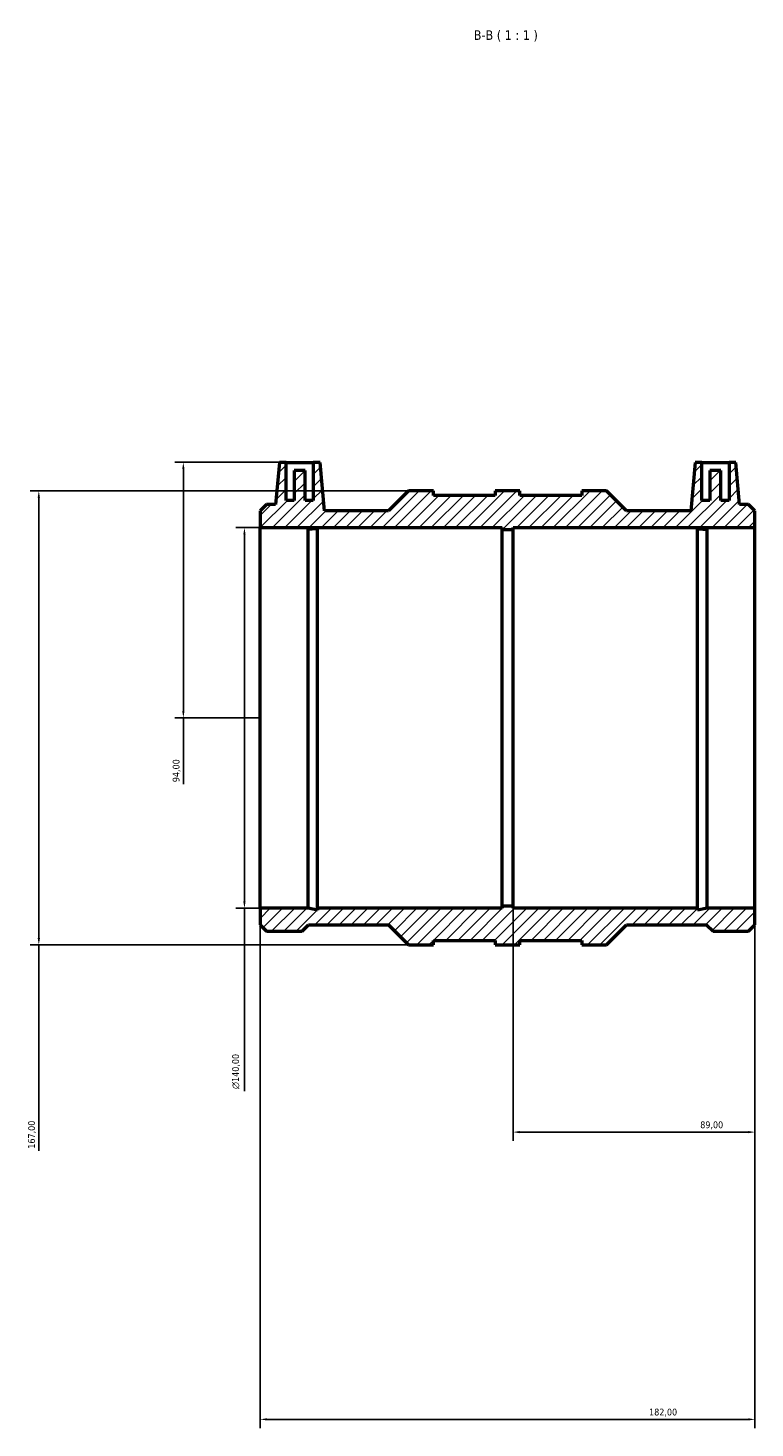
# Model space of a CAD drawing. Header units: millimetres. Extents: x -159 to 1082, y -211 to 1241.
# Tile 5 of 6: x 276 to 543, y 726 to 1241. Entities that reach past the tile are written whole.
import ezdxf

# ---------------------------------------------------------------- set-up
doc = ezdxf.new("R2010")
doc.units = ezdxf.units.MM
for name, color, linetype, lineweight in [('Dimension (ISO)', 7, 'Continuous', 25), ('Hatch (ISO)', 7, 'Continuous', 18), ('Symbol (ISO)', 7, 'Continuous', 25), ('Visible (ISO)', 7, 'Continuous', 50)]:
    doc.layers.add(name, color=color, linetype=linetype, lineweight=lineweight)
doc.styles.add('Label Text (ISO)', font='tahoma.ttf')
doc.styles.add('Note Text (ISO)', font='tahoma.ttf')
doc.dimstyles.new('Default (ISO)', dxfattribs={"dimtxt": 2.5, "dimasz": 2.5, "dimexe": 3.175, "dimexo": 0, "dimgap": 0.762, "dimtad": 1, "dimrnd": 1e-08, "dimzin": 0, "dimtxsty": 'Note Text (ISO)', "dimcen": 0.09, "dimdle": 10, "dimclrd": 256, "dimclre": 256, "dimclrt": 232, "dimazin": 0, "dimtfac": 1.40208, "dimtmove": 0, "dimatfit": 3, "dimfxl": 1, "dimtolj": 1, "dimtzin": 0, "dimlwd": -1, "dimlwe": -1, "dimarcsym": 0})

# ---------------------------------------------------------------- blocks, each defined once
blk = doc.blocks.new('*D7')
at = {"layer": 'Defpoints', "color": 0, "transparency": 16777216}
for p in [(370.59, 1081.06), (332.79, 987.06), (361.03, 987.06)]:
    blk.add_point(p, dxfattribs=at)
at = {"layer": 'Dimension (ISO)', "transparency": 16777216}
for p, q in [((370.59, 1081.06), (329.62, 1081.06)), ((332.79, 1078.56), (332.79, 989.56)), ((361.03, 987.06), (329.62, 987.06)), ((332.79, 987.06), (332.79, 962.65))]:
    blk.add_line(p, q, dxfattribs=at)
for points in [[(332.37, 1078.56), (333.21, 1078.56), (332.79, 1081.06)], [(332.37, 989.56), (333.21, 989.56), (332.79, 987.06)]]:
    blk.add_solid(points, dxfattribs=at)
at = {"layer": 'Dimension (ISO)', "color": 232, "true_color": 0xca0064, "transparency": 16777216, "insert": (328.86, 963.41), "char_height": 2.5, "attachment_point": 1, "rotation": 90, "style": 'Note Text (ISO)'}
blk.add_mtext('\\A1;94,00', dxfattribs=at)
blk = doc.blocks.new('*D8')
at = {"layer": 'Defpoints', "color": 0, "transparency": 16777216}
for p in [(415.63, 1070.56), (279.63, 903.56), (415.63, 903.56)]:
    blk.add_point(p, dxfattribs=at)
at = {"layer": 'Dimension (ISO)', "transparency": 16777216}
for p, q in [((415.63, 1070.56), (276.46, 1070.56)), ((279.63, 1068.06), (279.63, 906.06)), ((415.63, 903.56), (276.46, 903.56)), ((279.63, 903.56), (279.63, 827.84))]:
    blk.add_line(p, q, dxfattribs=at)
for points in [[(279.21, 1068.06), (280.05, 1068.06), (279.63, 1070.56)], [(279.21, 906.06), (280.05, 906.06), (279.63, 903.56)]]:
    blk.add_solid(points, dxfattribs=at)
at = {"layer": 'Dimension (ISO)', "color": 232, "true_color": 0xca0064, "transparency": 16777216, "insert": (275.7, 828.6), "char_height": 2.5, "attachment_point": 1, "rotation": 90, "style": 'Note Text (ISO)'}
blk.add_mtext('\\A1;167,00', dxfattribs=at)
blk = doc.blocks.new('*D9')
at = {"layer": 'Defpoints', "color": 0, "transparency": 16777216}
for p in [(361.03, 1057.06), (355.26, 917.06), (361.03, 917.06)]:
    blk.add_point(p, dxfattribs=at)
at = {"layer": 'Dimension (ISO)', "transparency": 16777216}
for p, q in [((361.03, 1057.06), (352.08, 1057.06)), ((355.26, 1054.56), (355.26, 919.56)), ((361.03, 917.06), (352.08, 917.06)), ((355.26, 917.06), (355.26, 849.8))]:
    blk.add_line(p, q, dxfattribs=at)
for points in [[(354.84, 1054.56), (355.67, 1054.56), (355.26, 1057.06)], [(354.84, 919.56), (355.67, 919.56), (355.26, 917.06)]]:
    blk.add_solid(points, dxfattribs=at)
at = {"layer": 'Dimension (ISO)', "color": 232, "true_color": 0xca0064, "transparency": 16777216, "insert": (350.73, 850.56), "char_height": 2.5, "attachment_point": 1, "rotation": 90, "style": 'Note Text (ISO)'}
blk.add_mtext('\\A1;\\fAIGDT|b0|i0;\\H2.5000;\\ln\\fTahoma|b0|i0;\\H2.5000;140,00', dxfattribs=at)
blk = doc.blocks.new('*D10')
at = {"layer": 'Defpoints', "color": 0, "transparency": 16777216}
for p in [(361.03, 917.06), (543.03, 917.06), (543.03, 729.06)]:
    blk.add_point(p, dxfattribs=at)
at = {"layer": 'Dimension (ISO)', "transparency": 16777216}
for p, q in [((361.03, 917.06), (361.03, 725.88)), ((543.03, 917.06), (543.03, 725.88)), ((363.53, 729.06), (540.53, 729.06))]:
    blk.add_line(p, q, dxfattribs=at)
for points in [[(363.53, 729.47), (363.53, 728.64), (361.03, 729.06)], [(540.53, 729.47), (540.53, 728.64), (543.03, 729.06)]]:
    blk.add_solid(points, dxfattribs=at)
at = {"layer": 'Dimension (ISO)', "color": 232, "true_color": 0xca0064, "transparency": 16777216, "insert": (504.08, 733), "char_height": 2.5, "attachment_point": 1, "style": 'Note Text (ISO)'}
blk.add_mtext('\\A1;182,00', dxfattribs=at)
blk = doc.blocks.new('*D11')
at = {"layer": 'Defpoints', "color": 0, "transparency": 16777216}
for p in [(454.03, 917.76), (543.03, 917.06), (543.03, 834.71)]:
    blk.add_point(p, dxfattribs=at)
at = {"layer": 'Dimension (ISO)', "transparency": 16777216}
for p, q in [((454.03, 917.76), (454.03, 831.53)), ((543.03, 917.06), (543.03, 831.53)), ((456.53, 834.71), (540.53, 834.71))]:
    blk.add_line(p, q, dxfattribs=at)
for points in [[(456.53, 835.12), (456.53, 834.29), (454.03, 834.71)], [(540.53, 835.12), (540.53, 834.29), (543.03, 834.71)]]:
    blk.add_solid(points, dxfattribs=at)
at = {"layer": 'Dimension (ISO)', "color": 232, "true_color": 0xca0064, "transparency": 16777216, "insert": (522.89, 838.65), "char_height": 2.5, "attachment_point": 1, "style": 'Note Text (ISO)'}
blk.add_mtext('\\A1;89,00', dxfattribs=at)

msp = doc.modelspace()

# ---------------------------------------------------------------- hatches: boundary and pattern name
at = {"layer": 'Hatch (ISO)'}
h = msp.add_hatch(dxfattribs=at)
h.set_pattern_fill('ANSI31', color=256, scale=25.4, style=0)
h.set_pattern_definition([(45, (0, 0), (-2.245064, 2.245064), [])])
h.paths.add_polyline_path([(361.031, 1057.058), (450.031, 1057.058), (450.031, 1056.358), (454.031, 1056.358), (454.031, 1057.058), (543.031, 1057.058), (543.031, 1063.193), (540.677, 1065.548), (537.328, 1065.548), (535.971, 1081.058), (533.471, 1081.058), (533.471, 1067.058), (530.471, 1067.058), (530.471, 1078.058), (526.471, 1078.058), (526.471, 1067.058), (523.471, 1067.058), (523.471, 1081.058), (520.971, 1081.058), (519.408, 1063.193), (495.796, 1063.193), (488.431, 1070.558), (479.331, 1070.558), (479.331, 1068.888), (456.581, 1068.888), (456.581, 1070.558), (447.481, 1070.558), (447.481, 1068.888), (424.731, 1068.888), (424.731, 1070.558), (415.631, 1070.558), (408.267, 1063.193), (384.654, 1063.193), (383.091, 1081.058), (380.591, 1081.058), (380.591, 1067.058), (377.591, 1067.058), (377.591, 1078.058), (373.591, 1078.058), (373.591, 1067.058), (370.591, 1067.058), (370.591, 1081.058), (368.091, 1081.058), (366.734, 1065.548), (363.386, 1065.548), (361.031, 1063.193)])
h.paths.add_polyline_path([(378.661, 917.058), (361.031, 917.058), (361.031, 910.923), (363.386, 908.568), (376.477, 908.568), (378.831, 910.923), (408.267, 910.923), (415.631, 903.558), (424.731, 903.558), (424.731, 905.228), (447.481, 905.228), (447.481, 903.558), (456.581, 903.558), (456.581, 905.228), (479.331, 905.228), (479.331, 903.558), (488.431, 903.558), (495.796, 910.923), (525.231, 910.923), (527.586, 908.568), (540.677, 908.568), (543.031, 910.923), (543.031, 917.058), (525.402, 917.058), (521.876, 916.309), (521.876, 917.058), (454.031, 917.058), (454.031, 917.758), (450.031, 917.758), (450.031, 917.058), (382.187, 917.058), (382.187, 916.309)])

# ---------------------------------------------------------------- linework, layer by layer
at = {"layer": 'Visible (ISO)'}
for p, q in [((368.091, 1081.058), (366.734, 1065.548)), ((370.591, 1081.058), (368.091, 1081.058)), ((370.591, 1067.058), (370.591, 1081.058)), ((370.591, 1081.058), (380.591, 1081.058)), ((377.591, 1078.058), (373.591, 1078.058)), ((373.591, 1078.058), (373.591, 1067.058)), ((377.591, 1067.058), (377.591, 1078.058)), ((383.091, 1081.058), (380.591, 1081.058)), ((380.591, 1081.058), (380.591, 1067.058)), ((384.654, 1063.193), (383.091, 1081.058)), ((520.971, 1081.058), (519.408, 1063.193)), ((523.471, 1081.058), (520.971, 1081.058)), ((523.471, 1067.058), (523.471, 1081.058)), ((523.471, 1081.058), (533.471, 1081.058)), ((530.471, 1078.058), (526.471, 1078.058)), ((526.471, 1078.058), (526.471, 1067.058)), ((530.471, 1067.058), (530.471, 1078.058)), ((535.971, 1081.058), (533.471, 1081.058)), ((533.471, 1081.058), (533.471, 1067.058)), ((537.328, 1065.548), (535.971, 1081.058)), ((373.591, 1067.058), (370.591, 1067.058)), ((380.591, 1067.058), (377.591, 1067.058)), ((415.631, 1070.558), (408.267, 1063.193)), ((424.731, 1070.558), (415.631, 1070.558)), ((424.731, 1068.888), (424.731, 1070.558)), ((447.481, 1068.888), (424.731, 1068.888)), ((456.581, 1070.558), (447.481, 1070.558)), ((447.481, 1070.558), (447.481, 1068.888)), ((456.581, 1068.888), (456.581, 1070.558)), ((479.331, 1068.888), (456.581, 1068.888)), ((488.431, 1070.558), (479.331, 1070.558)), ((479.331, 1070.558), (479.331, 1068.888)), ((495.796, 1063.193), (488.431, 1070.558)), ((526.471, 1067.058), (523.471, 1067.058)), ((533.471, 1067.058), (530.471, 1067.058)), ((363.386, 1065.548), (361.031, 1063.193)), ((361.031, 1063.193), (361.031, 1057.058)), ((366.734, 1065.548), (363.386, 1065.548)), ((408.267, 1063.193), (384.654, 1063.193)), ((519.408, 1063.193), (495.796, 1063.193)), ((540.677, 1065.548), (537.328, 1065.548)), ((543.031, 1063.193), (540.677, 1065.548)), ((543.031, 1057.058), (543.031, 1063.193)), ((361.031, 1057.058), (450.031, 1057.058)), ((361.031, 917.058), (361.031, 1057.058)), ((378.661, 917.058), (378.661, 1056.457)), ((382.187, 917.058), (382.187, 1056.705)), ((450.031, 1057.058), (450.031, 1056.358)), ((450.031, 1056.358), (454.031, 1056.358)), ((450.031, 917.758), (450.031, 1056.358)), ((454.031, 1056.358), (454.031, 1057.058)), ((454.031, 1057.058), (543.031, 1057.058)), ((454.031, 917.758), (454.031, 1056.358)), ((521.876, 917.058), (521.876, 1056.705)), ((525.402, 917.058), (525.402, 1056.457)), ((543.031, 917.058), (543.031, 1057.058)), ((378.661, 917.058), (361.031, 917.058)), ((361.031, 917.058), (361.031, 910.923)), ((382.187, 916.309), (378.661, 917.058)), ((450.031, 917.058), (382.187, 917.058)), ((382.187, 917.058), (382.187, 916.309)), ((454.031, 917.758), (450.031, 917.758)), ((450.031, 917.758), (450.031, 917.058)), ((454.031, 917.058), (454.031, 917.758)), ((521.876, 917.058), (454.031, 917.058)), ((525.402, 917.058), (521.876, 916.309)), ((521.876, 916.309), (521.876, 917.058)), ((543.031, 917.058), (525.402, 917.058)), ((543.031, 910.923), (543.031, 917.058)), ((361.031, 910.923), (363.386, 908.568)), ((363.386, 908.568), (376.477, 908.568)), ((376.477, 908.568), (378.831, 910.923)), ((378.831, 910.923), (408.267, 910.923)), ((408.267, 910.923), (415.631, 903.558)), ((488.431, 903.558), (495.796, 910.923)), ((495.796, 910.923), (525.231, 910.923)), ((525.231, 910.923), (527.586, 908.568)), ((527.586, 908.568), (540.677, 908.568)), ((540.677, 908.568), (543.031, 910.923)), ((415.631, 903.558), (424.731, 903.558)), ((424.731, 903.558), (424.731, 905.228)), ((424.731, 905.228), (447.481, 905.228)), ((447.481, 905.228), (447.481, 903.558)), ((447.481, 903.558), (456.581, 903.558)), ((456.581, 903.558), (456.581, 905.228)), ((456.581, 905.228), (479.331, 905.228)), ((479.331, 905.228), (479.331, 903.558)), ((479.331, 903.558), (488.431, 903.558))]:
    msp.add_line(p, q, dxfattribs=at)
for points in [[(382.187, 1056.705), (381.372, 1056.627), (380.369, 1056.546), (379.075, 1056.477), (378.869, 1056.467), (378.661, 1056.457)], [(521.876, 1056.705), (522.691, 1056.627), (523.693, 1056.546), (524.988, 1056.477), (525.194, 1056.467), (525.402, 1056.457)]]:
    msp.add_open_spline(points, degree=3, knots=[5.11308162, 5.11308162, 5.11308162, 5.11308162, 5.44792815, 5.44792815, 5.51019348, 5.51019348, 5.51019348, 5.51019348], dxfattribs=at)

# ---------------------------------------------------------------- texts
at = {"layer": 'Symbol (ISO)', "insert": (439.592, 1235.808), "char_height": 3.5, "attachment_point": 7, "style": 'Label Text (ISO)'}
msp.add_mtext('B-B ( 1 : 1 )', dxfattribs=at)

# ---------------------------------------------------------------- dimensions: what is measured, and where the dimension line sits
at = {"layer": 'Dimension (ISO)'}
for base, p1, p2, angle, override, picture, middle in [((332.791, 987.058), (370.591, 1081.058), (361.031, 987.058), 90, {"dimdec": 2, "dimtp": 0, "dimtm": 0, "dimtdec": 2, "dimtofl": 0, "dimatfit": 2}, '*D7', (332.791, 967.558)), ((279.631, 903.558), (415.631, 1070.558), (415.631, 903.558), 90, {"dimdec": 2, "dimtp": 0, "dimtm": 0, "dimtdec": 2, "dimtofl": 0, "dimatfit": 2}, '*D8', (279.631, 833.558)), ((543.031, 729.058), (361.031, 917.058), (543.031, 917.058), 180, {"dimdec": 2, "dimtp": 0, "dimtm": 0, "dimtdec": 2, "dimtofl": 0, "dimatfit": 1}, '*D10', (509.031, 729.058)), ((543.031, 834.706), (454.031, 917.758), (543.031, 917.058), 180, {"dimdec": 2, "dimtp": 0, "dimtm": 0, "dimtdec": 2, "dimtofl": 0, "dimatfit": 1}, '*D11', (527.031, 834.706))]:
    dim = msp.add_linear_dim(base=base, p1=p1, p2=p2, angle=angle, dimstyle='Default (ISO)', override=override, dxfattribs=at)
    dim.commit()
    dim.dimension.update_dxf_attribs({"geometry": picture, "text_midpoint": middle, "dimtype": 160})
dim = msp.add_linear_dim(base=(355.258, 917.058), p1=(361.031, 1057.058), p2=(361.031, 917.058), angle=90, text='\\fAIGDT|b0|i0;\\H2.5000;\\ln\\fTahoma|b0|i0;\\H2.5000;<>', dimstyle='Default (ISO)', override={"dimdec": 2, "dimtp": 0, "dimtm": 0, "dimtdec": 2, "dimtofl": 0, "dimatfit": 2}, dxfattribs=at)
dim.commit()
dim.dimension.update_dxf_attribs({"geometry": '*D9', "text_midpoint": (355.258, 857.058), "dimtype": 160})

doc.saveas('drawing.dxf')
